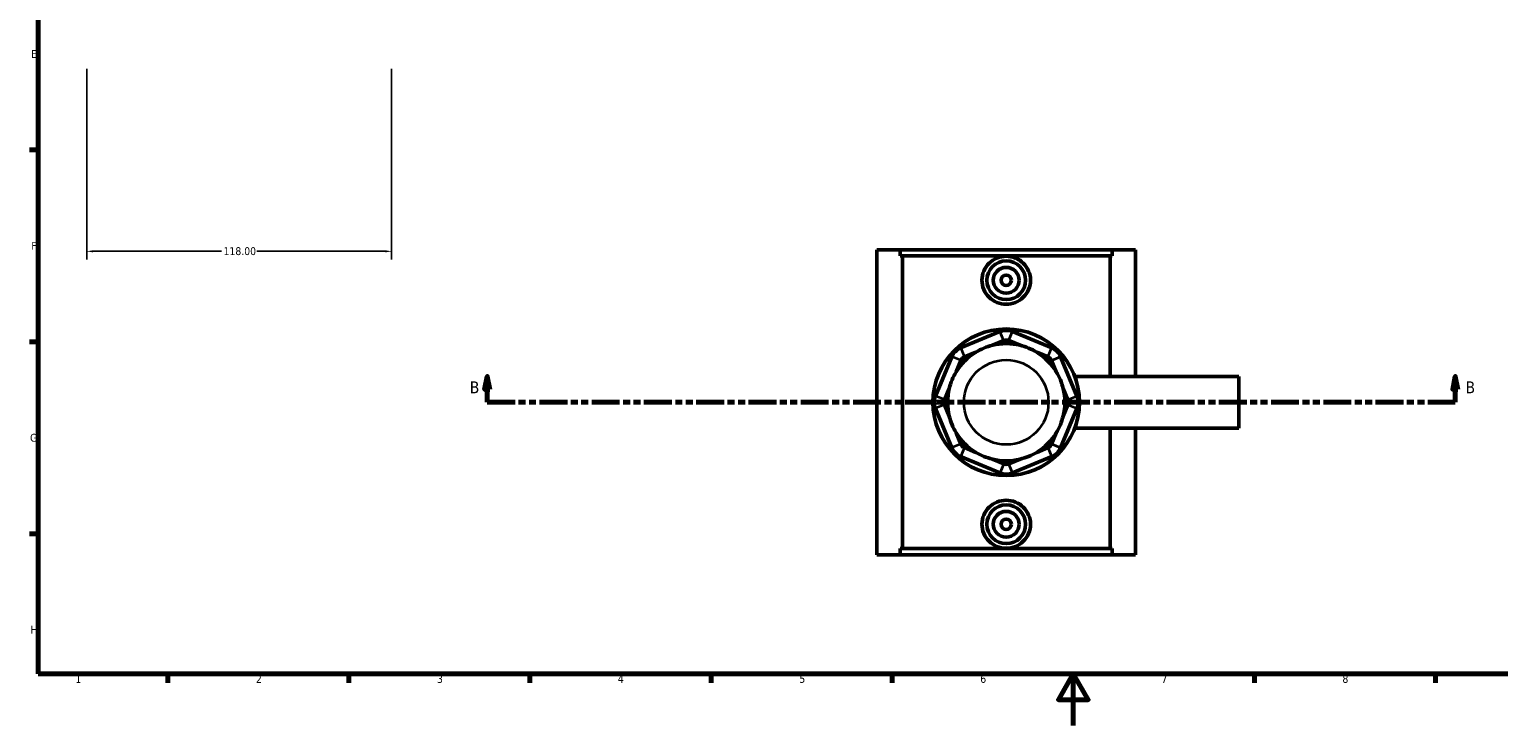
# Model space of a CAD drawing. Header units: millimetres. Extents: x 0 to 898, y -421 to 940.
# Tile 2 of 5: x 17 to 585, y 0 to 269. Entities that reach past the tile are written whole.
import ezdxf

# ---------------------------------------------------------------- set-up
doc = ezdxf.new("R2010")
doc.units = ezdxf.units.MM
doc.linetypes.add('DOUBLE_DASH_CHAIN', pattern=[1.2403, 0.6614, -0.0827, 0.1654, -0.0827, 0.1654, -0.0827])
for name, color, linetype, lineweight in [('Border (ANSI)', 7, 'Continuous', 70), ('Dimension (ANSI)', 7, 'Continuous', 25), ('Section Line (ANSI)', 7, 'DOUBLE_DASH_CHAIN', 70), ('Visible (ANSI)', 7, 'Continuous', 50), ('Visible Narrow (ANSI)', 7, 'Continuous', 35)]:
    doc.layers.add(name, color=color, linetype=linetype, lineweight=lineweight)
doc.styles.add('Label Text (ANSI)', font='tahoma.ttf')
doc.styles.add('Note Text (ANSI)', font='tahoma.ttf')
doc.dimstyles.new('Default - mm (ANSI)', dxfattribs={"dimtxt": 3.048, "dimasz": 2.5, "dimexe": 3.175, "dimexo": 1.6002, "dimgap": 0.8, "dimtad": 0, "dimtoh": 1, "dimrnd": 1e-08, "dimzin": 4, "dimdsep": 46, "dimtxsty": 'Note Text (ANSI)', "dimcen": 0.09, "dimdle": 10, "dimclrd": 256, "dimclre": 256, "dimclrt": 230, "dimadec": 1, "dimazin": 1, "dimtfac": 1, "dimtofl": 0, "dimtmove": 0, "dimatfit": 3, "dimfxl": 1, "dimtolj": 1, "dimtzin": 4, "dimlwd": -1, "dimlwe": -1, "dimarcsym": 0})

# ---------------------------------------------------------------- blocks, each defined once
blk = doc.blocks.new('Borders Default Border')
at = {"layer": 'Border (ANSI)'}
for p, q in [((20, 222.75), (16.55, 222.75)), ((20, 148.5), (16.55, 148.5)), ((20, 74.25), (16.55, 74.25)), ((70.08, 20), (70.08, 16.55)), ((140.17, 20), (140.17, 16.55)), ((210.25, 20), (210.25, 16.55)), ((280.33, 20), (280.33, 16.55)), ((350.42, 20), (350.42, 16.55)), ((490.58, 20), (490.58, 16.55)), ((560.67, 20), (560.67, 16.55))]:
    blk.add_line(p, q, dxfattribs=at)
at = {"layer": 'Border (ANSI)', "flags": 128}
for points in [[(20, 20), (20, 574), (821, 574), (821, 20), (20, 20)], [(420.5, 0), (420.5, 20), (414.73, 10), (426.27, 10), (420.5, 20)]]:
    blk.add_lwpolyline(points, dxfattribs=at)
at = {"layer": 'Border (ANSI)', "color": 230, "true_color": 0xff0080, "char_height": 3.05, "attachment_point": 7, "style": 'Note Text (ANSI)'}
for s, insert in [('E', (17.21, 258.35)), ('F', (17.29, 184.1)), ('G', (16.81, 109.79)), ('H', (16.97, 35.6)), ('1', (34.35, 16.55)), ('2', (104.2, 16.55)), ('3', (174.26, 16.49)), ('4', (244.23, 16.55)), ('5', (314.48, 16.49)), ('6', (384.49, 16.49)), ('7', (454.6, 16.55)), ('8', (524.63, 16.48))]:
    blk.add_mtext(s, dxfattribs=dict(at, insert=insert))
blk = doc.blocks.new('2dTransSection0')
at = {"layer": 'Section Line (ANSI)', "linetype": 'Continuous'}
for p, q in [((193.71, 135.1), (192.71, 130.1)), ((193.71, 130.1), (193.71, 135.1)), ((194.71, 130.1), (193.71, 135.1)), ((568.3, 135.1), (567.3, 130.1)), ((568.3, 130.1), (568.3, 135.1)), ((569.3, 130.1), (568.3, 135.1)), ((192.71, 130.1), (194.71, 130.1)), ((193.71, 125.1), (193.71, 130.1)), ((193.71, 125.1), (204.33, 125.1)), ((557.69, 125.1), (568.3, 125.1)), ((567.3, 130.1), (569.3, 130.1)), ((568.3, 125.1), (568.3, 130.1))]:
    blk.add_line(p, q, dxfattribs=at)
at = {"layer": 'Section Line (ANSI)', "linetype": 'DOUBLE_DASH_CHAIN', "ltscale": 16.303146}
blk.add_line((193.71, 125.1), (568.3, 125.1), dxfattribs=at)
at = {"layer": 'Section Line (ANSI)', "linetype": 'Continuous', "flags": 128}
for points in [[(194.71, 130.1), (193.71, 135.1), (192.71, 130.1), (194.71, 130.1)], [(569.3, 130.1), (568.3, 135.1), (567.3, 130.1), (569.3, 130.1)]]:
    blk.add_lwpolyline(points, dxfattribs=at)
at = {"layer": 'Section Line (ANSI)'}
for points in [[(194.71, 130.1), (193.71, 135.1), (192.71, 130.1), (194.71, 130.1)], [(569.3, 130.1), (568.3, 135.1), (567.3, 130.1), (569.3, 130.1)]]:
    blk.add_solid(points, dxfattribs=at)
at = {"layer": 'Section Line (ANSI)', "char_height": 4.57, "attachment_point": 7, "style": 'Label Text (ANSI)'}
for insert in [(186.96, 128.6), (572.26, 128.6)]:
    blk.add_mtext('B', dxfattribs=dict(at, insert=insert))
blk = doc.blocks.new('*D8')
at = {"layer": 'Defpoints', "color": 0, "transparency": 16777216}
for p in [(38.72, 255.76), (156.72, 255.76), (156.72, 183.5)]:
    blk.add_point(p, dxfattribs=at)
at = {"layer": 'Dimension (ANSI)', "transparency": 16777216}
for p, q in [((38.72, 254.16), (38.72, 180.33)), ((156.72, 254.16), (156.72, 180.33)), ((41.22, 183.5), (90.88, 183.5)), ((154.22, 183.5), (104.56, 183.5))]:
    blk.add_line(p, q, dxfattribs=at)
for points in [[(41.22, 183.92), (41.22, 183.09), (38.72, 183.5)], [(154.22, 183.92), (154.22, 183.09), (156.72, 183.5)]]:
    blk.add_solid(points, dxfattribs=at)
at = {"layer": 'Dimension (ANSI)', "color": 230, "true_color": 0xff0080, "transparency": 16777216, "insert": (91.68, 185.1), "char_height": 3.048, "attachment_point": 1, "style": 'Note Text (ANSI)'}
blk.add_mtext('\\A1;118.00', dxfattribs=at)

msp = doc.modelspace()

# ---------------------------------------------------------------- linework, layer by layer
at = {"layer": 'Visible (ANSI)'}
for p, q in [((344.531, 184.101), (353.511, 184.101)), ((344.531, 184.101), (344.531, 66.101)), ((353.511, 184.101), (435.551, 184.101)), ((353.511, 181.741), (353.511, 184.101)), ((435.551, 184.101), (435.551, 181.741)), ((435.551, 184.101), (444.531, 184.101)), ((444.531, 184.101), (444.531, 135.101)), ((435.551, 181.741), (353.511, 181.741)), ((354.346, 68.461), (354.346, 181.741)), ((434.717, 135.101), (434.717, 181.741)), ((392.12, 152.452), (376.896, 146.146)), ((389.166, 147.137), (393.567, 148.96)), ((395.496, 148.96), (399.896, 147.137)), ((412.167, 146.146), (396.942, 152.452)), ((373.486, 142.736), (367.18, 127.511)), ((378.342, 142.653), (382.743, 144.476)), ((406.32, 144.476), (410.72, 142.653)), ((421.883, 127.511), (415.576, 142.736)), ((375.156, 136.889), (376.978, 141.29)), ((412.084, 141.29), (413.907, 136.889)), ((421.059, 135.101), (484.531, 135.101)), ((484.531, 115.101), (484.531, 135.101)), ((370.672, 126.065), (372.495, 130.465)), ((416.568, 130.465), (418.39, 126.065)), ((367.18, 122.69), (373.486, 107.465)), ((372.495, 119.736), (370.672, 124.136)), ((415.576, 107.465), (421.883, 122.69)), ((418.39, 124.136), (416.568, 119.736)), ((421.059, 115.101), (484.531, 115.101)), ((434.717, 68.461), (434.717, 115.101)), ((444.531, 115.101), (444.531, 66.101)), ((376.978, 108.911), (375.156, 113.312)), ((413.907, 113.312), (412.084, 108.911)), ((376.896, 104.055), (392.12, 97.749)), ((382.743, 105.725), (378.342, 107.548)), ((393.567, 101.241), (389.166, 103.064)), ((399.896, 103.064), (395.496, 101.241)), ((396.942, 97.749), (412.167, 104.055)), ((410.72, 107.548), (406.32, 105.725)), ((353.511, 66.101), (353.511, 68.461)), ((435.551, 68.461), (353.511, 68.461)), ((435.551, 68.461), (435.551, 66.101)), ((353.511, 66.101), (344.531, 66.101)), ((353.511, 66.101), (435.551, 66.101)), ((444.531, 66.101), (435.551, 66.101))]:
    msp.add_line(p, q, dxfattribs=at)
for centre, radius in [((394.531, 172.301), 7.5), ((394.531, 172.301), 5), ((394.531, 172.301), 2), ((394.531, 125.101), 28.35), ((394.531, 77.901), 7.5), ((394.531, 77.901), 5), ((394.531, 77.901), 2)]:
    msp.add_circle(centre, radius, dxfattribs=at)
for centre, radius, start, end in [((394.531, 146.631), 6.3, 67.5, 112.5), ((394.531, 146.631), 2.52, 67.5, 112.5), ((379.307, 140.325), 6.3, 112.5, 157.5), ((394.531, 125.101), 22.68, 121.31707, 148.68293), ((379.307, 140.325), 2.52, 112.5, 157.5), ((394.531, 125.101), 22.68, 103.68293, 121.31707), ((394.531, 125.101), 22.68, 76.31707, 103.68293), ((394.531, 125.101), 22.68, 58.68293, 76.31707), ((394.531, 125.101), 22.68, 31.31707, 58.68293), ((409.756, 140.325), 2.52, 22.5, 67.5), ((409.756, 140.325), 6.3, 22.5, 67.5), ((394.531, 125.101), 22.68, 148.68293, 166.31707), ((394.531, 125.101), 22.68, 13.68293, 31.31707), ((373, 125.101), 6.3, 157.5, 202.5), ((373, 125.101), 2.52, 157.5, 202.5), ((394.531, 125.101), 22.68, 166.31707, 193.68293), ((394.531, 125.101), 22.68, 346.31707, 13.68293), ((416.062, 125.101), 2.52, 337.5, 22.5), ((416.062, 125.101), 6.3, 337.5, 22.5), ((394.531, 125.101), 22.68, 193.68293, 211.31707), ((394.531, 125.101), 22.68, 328.68293, 346.31707), ((394.531, 125.101), 22.68, 211.31707, 238.68293), ((379.307, 109.876), 2.52, 202.5, 247.5), ((394.531, 125.101), 22.68, 301.31707, 328.68293), ((409.756, 109.876), 2.52, 292.5, 337.5), ((379.307, 109.876), 6.3, 202.5, 247.5), ((394.531, 125.101), 22.68, 238.68293, 256.31707), ((394.531, 125.101), 22.68, 256.31707, 283.68293), ((394.531, 125.101), 22.68, 283.68293, 301.31707), ((409.756, 109.876), 6.3, 292.5, 337.5), ((394.531, 103.57), 6.3, 247.5, 292.5), ((394.531, 103.57), 2.52, 247.5, 292.5)]:
    msp.add_arc(centre, radius, start, end, dxfattribs=at)
for points, knots in [([(403.925, 172.301), (403.925, 171.121), (403.684, 169.867), (402.715, 167.571), (401.988, 166.527), (400.319, 164.886), (399.267, 164.177), (396.961, 163.235), (395.708, 163.003), (393.355, 163.003), (392.101, 163.235), (389.796, 164.177), (388.743, 164.886), (387.075, 166.527), (386.347, 167.571), (385.378, 169.867), (385.138, 171.121), (385.138, 173.48), (385.378, 174.734), (386.347, 177.03), (387.075, 178.074), (388.743, 179.715), (389.796, 180.424), (392.101, 181.366), (393.355, 181.598), (395.708, 181.598), (396.961, 181.366), (399.267, 180.424), (400.319, 179.715), (401.988, 178.074), (402.715, 177.03), (403.684, 174.734), (403.925, 173.48), (403.925, 172.301)], [0, 0, 0, 0, 0.3538529, 0.3538529, 0.7077058, 0.7077058, 1.0606654, 1.0606654, 1.413625, 1.413625, 1.7665846, 1.7665846, 2.1195442, 2.1195442, 2.4733971, 2.4733971, 2.8272499, 2.8272499, 3.1811028, 3.1811028, 3.5349557, 3.5349557, 3.8879153, 3.8879153, 4.2408749, 4.2408749, 4.5938345, 4.5938345, 4.9467941, 4.9467941, 5.300647, 5.300647, 5.6544999, 5.6544999, 5.6544999, 5.6544999]), ([(403.925, 77.901), (403.925, 76.721), (403.684, 75.467), (402.715, 73.171), (401.988, 72.127), (400.319, 70.486), (399.267, 69.777), (396.961, 68.835), (395.708, 68.603), (393.355, 68.603), (392.101, 68.835), (389.796, 69.777), (388.743, 70.486), (387.075, 72.127), (386.347, 73.171), (385.378, 75.467), (385.138, 76.721), (385.138, 77.901), (385.138, 79.08), (385.378, 80.334), (386.347, 82.63), (387.075, 83.674), (388.743, 85.315), (389.796, 86.024), (392.101, 86.966), (393.355, 87.198), (395.708, 87.198), (396.961, 86.966), (399.267, 86.024), (400.319, 85.315), (401.988, 83.674), (402.715, 82.63), (403.684, 80.334), (403.925, 79.08), (403.925, 77.901)], [2.8272499, 2.8272499, 2.8272499, 2.8272499, 3.1811028, 3.1811028, 3.5349557, 3.5349557, 3.8879153, 3.8879153, 4.2408749, 4.2408749, 4.5938345, 4.5938345, 4.9467941, 4.9467941, 5.300647, 5.300647, 5.6544999, 5.6544999, 5.6544999, 6.0083528, 6.0083528, 6.3622057, 6.3622057, 6.7151653, 6.7151653, 7.0681249, 7.0681249, 7.4210845, 7.4210845, 7.7740441, 7.7740441, 8.1278969, 8.1278969, 8.4817498, 8.4817498, 8.4817498, 8.4817498])]:
    msp.add_open_spline(points, degree=3, knots=knots, dxfattribs=at)
at = {"layer": 'Visible Narrow (ANSI)'}
for p, q in [((393.495, 149.134), (392.193, 152.277)), ((395.568, 149.134), (396.87, 152.277)), ((376.804, 141.362), (373.661, 142.664)), ((376.968, 145.971), (378.27, 142.828)), ((410.793, 142.828), (412.094, 145.971)), ((412.259, 141.362), (415.402, 142.664)), ((370.497, 126.137), (367.354, 127.439)), ((418.565, 126.137), (421.708, 127.439)), ((370.497, 124.064), (367.354, 122.762)), ((418.565, 124.064), (421.708, 122.762)), ((376.804, 108.839), (373.661, 107.537)), ((412.259, 108.839), (415.402, 107.537)), ((378.27, 107.373), (376.968, 104.23)), ((410.793, 107.373), (412.094, 104.23)), ((393.495, 101.067), (392.193, 97.924)), ((395.568, 101.067), (396.87, 97.924))]:
    msp.add_line(p, q, dxfattribs=at)
msp.add_circle((394.531, 125.101), 16.38, dxfattribs=at)

# ---------------------------------------------------------------- block references
msp.add_blockref('Borders Default Border', (0, 0))
at = {"layer": 'Section Line (ANSI)'}
msp.add_blockref('2dTransSection0', (0, 0), dxfattribs=at)

# ---------------------------------------------------------------- dimensions: what is measured, and where the dimension line sits
at = {"layer": 'Dimension (ANSI)'}
dim = msp.add_linear_dim(base=(156.715, 183.504), p1=(38.715, 255.757), p2=(156.715, 255.757), dimstyle='Default - mm (ANSI)', override={"dimtoh": 0, "dimdec": 2, "dimtp": 0, "dimtm": 0, "dimtdec": 2, "dimatfit": 1}, dxfattribs=at)
dim.commit()
dim.dimension.update_dxf_attribs({"geometry": '*D8', "text_midpoint": (97.715, 183.504), "dimtype": 160})

doc.saveas('drawing.dxf')
